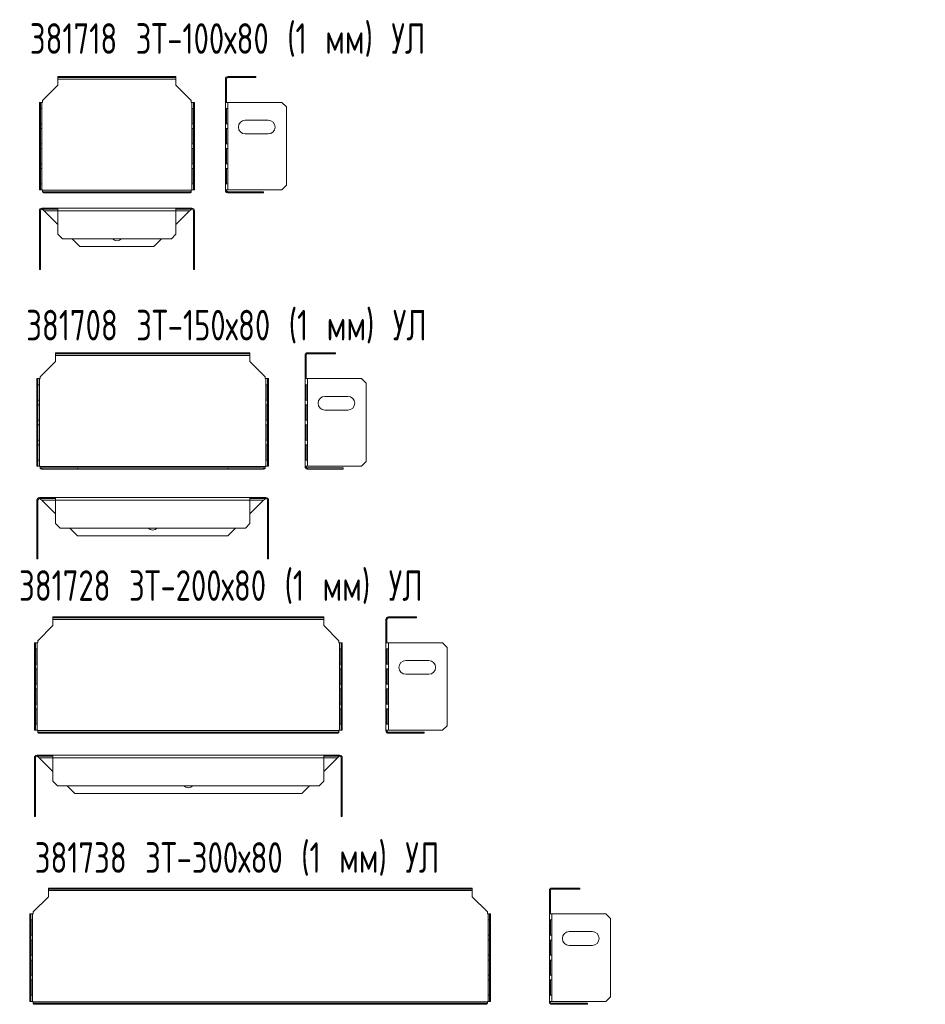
# Model space of a CAD drawing. Header units: millimetres. Extents: x 567 to 1242, y -1129 to 217.
# Tile 2 of 2: x 584 to 1175, y -427 to 217. Entities that reach past the tile are written whole.
import ezdxf

# ---------------------------------------------------------------- set-up
doc = ezdxf.new("R2010")
doc.units = ezdxf.units.MM
doc.styles.add('SLDTEXTSTYLE0', font='TXT', dxfattribs={"width": 0.7, "bigfont": 'bigfont'})

msp = doc.modelspace()

# ---------------------------------------------------------------- linework, layer by layer
at = {"color": 7, "linetype": 'Continuous', "lineweight": 15}
for p, q in [((608.5, 173.87), (598.5, 163.87)), ((608.5, 178.81), (608.5, 179.51)), ((608.5, 179.51), (611.5, 179.51)), ((611.5, 178.81), (608.5, 178.81)), ((608.5, 178.81), (608.5, 177.81)), ((608.5, 177.81), (685.62, 177.81)), ((608.5, 177.81), (608.5, 173.87)), ((611.5, 179.51), (611.5, 178.81)), ((682.62, 179.51), (611.5, 179.51)), ((682.62, 178.81), (611.5, 178.81)), ((682.62, 178.81), (682.62, 179.51)), ((682.62, 179.51), (685.62, 179.51)), ((685.62, 178.81), (682.62, 178.81)), ((685.62, 179.51), (685.62, 178.81)), ((685.62, 177.81), (685.62, 178.81)), ((685.62, 173.87), (685.62, 177.81)), ((695.62, 163.87), (685.62, 173.87)), ((717.9, 177.81), (718.6, 177.81)), ((717.9, 177.81), (717.9, 173.87)), ((718.6, 173.87), (717.9, 173.87)), ((717.9, 173.87), (717.9, 163.87)), ((718.6, 177.81), (718.6, 173.87)), ((718.6, 173.87), (718.6, 163.87)), ((719.6, 179.51), (719.6, 178.81)), ((734.9, 179.51), (719.6, 179.51)), ((734.9, 178.81), (719.6, 178.81)), ((734.9, 178.81), (734.9, 179.51)), ((734.9, 179.51), (737.9, 179.51)), ((737.9, 178.81), (734.9, 178.81)), ((737.9, 179.51), (737.9, 178.81)), ((596.36, 162.62), (597.06, 162.62)), ((596.36, 159.62), (596.36, 162.62)), ((597.06, 162.62), (597.06, 159.62)), ((598.06, 162.62), (597.06, 162.62)), ((598.06, 162.62), (598.06, 105.4)), ((598.5, 162.62), (598.06, 162.62)), ((598.5, 163.87), (598.5, 162.62)), ((695.62, 162.62), (695.62, 163.87)), ((696.06, 162.62), (695.62, 162.62)), ((696.06, 162.62), (696.06, 105.4)), ((697.06, 162.62), (696.06, 162.62)), ((697.06, 162.62), (697.76, 162.62)), ((697.06, 159.62), (697.06, 162.62)), ((697.76, 162.62), (697.76, 159.62)), ((718.6, 163.87), (717.9, 163.87)), ((717.9, 163.87), (717.9, 162.62)), ((717.9, 162.62), (717.9, 105.4)), ((717.9, 162.62), (719.6, 162.62)), ((718.6, 163.87), (718.6, 162.62)), ((719.6, 162.62), (719.6, 105.4)), ((719.6, 162.62), (754.9, 162.62)), ((757.9, 159.62), (754.9, 162.62)), ((597.06, 159.62), (596.36, 159.62)), ((596.36, 159.62), (596.36, 108.4)), ((597.06, 159.62), (597.06, 108.4)), ((597.06, 148.62), (597.06, 158.62)), ((597.06, 158.62), (598.01, 158.62)), ((597.98, 158.62), (597.98, 148.62)), ((598.01, 158.62), (598.01, 148.62)), ((696.1, 158.62), (697.05, 158.62)), ((696.1, 148.62), (696.1, 158.62)), ((696.13, 148.62), (696.13, 158.62)), ((697.05, 158.62), (697.05, 148.62)), ((697.76, 159.62), (697.06, 159.62)), ((697.06, 108.4), (697.06, 159.62)), ((697.76, 108.4), (697.76, 159.62)), ((717.9, 158.62), (717.9, 148.62)), ((719.53, 158.62), (717.9, 158.62)), ((718.6, 158.62), (718.6, 148.62)), ((719.53, 148.62), (719.53, 158.62)), ((757.9, 159.62), (757.9, 108.4)), ((598.01, 148.62), (597.06, 148.62)), ((697.05, 148.62), (696.1, 148.62)), ((717.9, 148.62), (719.53, 148.62)), ((730.9, 151.01), (745.9, 151.01)), ((597.06, 135.55), (597.06, 145.55)), ((597.06, 145.55), (598.01, 145.55)), ((597.98, 145.55), (597.98, 135.55)), ((598.01, 145.55), (598.01, 135.55)), ((696.1, 145.55), (697.05, 145.55)), ((696.1, 135.55), (696.1, 145.55)), ((696.13, 135.55), (696.13, 145.55)), ((697.05, 145.55), (697.05, 135.55)), ((717.9, 145.55), (717.9, 135.55)), ((719.53, 145.55), (717.9, 145.55)), ((718.6, 145.55), (718.6, 135.55)), ((719.53, 135.55), (719.53, 145.55)), ((745.9, 142.01), (730.9, 142.01)), ((598.01, 135.55), (597.06, 135.55)), ((697.05, 135.55), (696.1, 135.55)), ((717.9, 135.55), (719.53, 135.55)), ((597.06, 132.48), (598.01, 132.48)), ((597.06, 122.48), (597.06, 132.48)), ((597.98, 132.48), (597.98, 122.48)), ((598.01, 132.48), (598.01, 122.48)), ((696.1, 132.48), (697.05, 132.48)), ((696.1, 122.48), (696.1, 132.48)), ((696.13, 122.48), (696.13, 132.48)), ((697.05, 132.48), (697.05, 122.48)), ((719.53, 132.48), (717.9, 132.48)), ((717.9, 132.48), (717.9, 122.48)), ((718.6, 132.48), (718.6, 122.48)), ((719.53, 122.48), (719.53, 132.48)), ((598.01, 122.48), (597.06, 122.48)), ((697.05, 122.48), (696.1, 122.48)), ((717.9, 122.48), (719.53, 122.48)), ((597.06, 119.4), (598.01, 119.4)), ((597.06, 109.4), (597.06, 119.4)), ((597.98, 119.4), (597.98, 109.4)), ((598.01, 119.4), (598.01, 109.4)), ((696.1, 119.4), (697.05, 119.4)), ((696.1, 109.4), (696.1, 119.4)), ((696.13, 109.4), (696.13, 119.4)), ((697.05, 119.4), (697.05, 109.4)), ((719.53, 119.4), (717.9, 119.4)), ((717.9, 119.4), (717.9, 109.4)), ((718.6, 119.4), (718.6, 109.4)), ((719.53, 109.4), (719.53, 119.4)), ((596.36, 105.4), (596.36, 108.4)), ((596.36, 108.4), (597.06, 108.4)), ((597.06, 105.4), (596.36, 105.4)), ((598.01, 109.4), (597.06, 109.4)), ((597.06, 108.4), (597.06, 105.4)), ((597.06, 105.4), (598.06, 105.4)), ((598.06, 105.4), (598.5, 105.4)), ((598.5, 105.4), (598.5, 105.21)), ((598.5, 105.21), (598.5, 104.51)), ((598.5, 105.21), (695.62, 105.21)), ((598.5, 104.01), (598.5, 104.51)), ((599.56, 104.21), (622.86, 104.21)), ((599.56, 103.51), (599.56, 104.21)), ((599.56, 103.51), (622.86, 103.51)), ((622.86, 104.21), (622.86, 103.51)), ((622.86, 104.21), (671.26, 104.21)), ((622.86, 103.51), (671.26, 103.51)), ((671.26, 104.21), (671.26, 103.51)), ((671.26, 104.21), (694.56, 104.21)), ((671.26, 103.51), (694.56, 103.51)), ((694.56, 104.21), (694.56, 103.51)), ((695.62, 105.4), (696.06, 105.4)), ((695.62, 105.21), (695.62, 105.4)), ((695.62, 104.51), (695.62, 105.21)), ((695.62, 104.01), (695.62, 104.51)), ((696.06, 105.4), (697.06, 105.4)), ((697.05, 109.4), (696.1, 109.4)), ((697.06, 108.4), (697.76, 108.4)), ((697.06, 105.4), (697.06, 108.4)), ((697.76, 105.4), (697.06, 105.4)), ((697.76, 108.4), (697.76, 105.4)), ((717.9, 109.4), (719.53, 109.4)), ((719.6, 105.4), (717.9, 105.4)), ((717.9, 105.4), (717.9, 105.21)), ((717.9, 105.21), (718.6, 105.21)), ((718.4, 104.01), (718.9, 104.51)), ((718.6, 105.4), (718.6, 105.21)), ((754.9, 105.4), (719.6, 105.4)), ((719.6, 103.51), (719.6, 104.21)), ((719.6, 104.21), (742.9, 104.21)), ((719.6, 103.51), (742.9, 103.51)), ((742.9, 104.21), (742.9, 103.51)), ((754.9, 105.4), (757.9, 108.4)), ((596.36, 91.73), (597.06, 91.73)), ((596.36, 91.73), (596.36, 56.43)), ((597.06, 91.73), (597.06, 56.43)), ((598.06, 93.43), (598.06, 92.73)), ((598.5, 93.43), (598.06, 93.43)), ((598.5, 92.73), (598.06, 92.73)), ((598.5, 92.73), (598.5, 93.43)), ((608.5, 93.43), (598.5, 93.43)), ((608.5, 92.73), (598.5, 92.73)), ((598.5, 92.73), (598.5, 92.43)), ((599.56, 91.73), (608.5, 91.73)), ((599.56, 91.73), (608.5, 82.79)), ((608.5, 91.73), (608.5, 93.43)), ((608.5, 93.43), (685.62, 93.43)), ((608.5, 91.73), (685.62, 91.73)), ((608.5, 76.43), (608.5, 91.73)), ((685.62, 93.43), (685.62, 91.73)), ((695.62, 93.43), (685.62, 93.43)), ((695.62, 92.73), (685.62, 92.73)), ((685.62, 91.73), (685.62, 76.43)), ((685.62, 91.73), (694.56, 91.73)), ((685.62, 82.79), (694.56, 91.73)), ((695.62, 92.73), (695.62, 93.43)), ((696.06, 93.43), (695.62, 93.43)), ((696.06, 92.73), (695.62, 92.73)), ((695.62, 92.43), (695.62, 92.73)), ((696.06, 93.43), (696.06, 92.73)), ((697.76, 91.73), (697.06, 91.73)), ((697.06, 56.43), (697.06, 91.73)), ((697.76, 56.43), (697.76, 91.73)), ((608.5, 76.43), (611.5, 73.43)), ((682.62, 73.43), (611.5, 73.43)), ((617.86, 73.43), (622.86, 68.43)), ((671.26, 68.43), (676.26, 73.43)), ((682.62, 73.43), (685.62, 76.43)), ((622.86, 68.43), (671.26, 68.43)), ((596.36, 56.43), (597.06, 56.43)), ((596.36, 53.43), (596.36, 56.43)), ((597.06, 53.43), (596.36, 53.43)), ((597.06, 56.43), (597.06, 53.43)), ((697.06, 56.43), (697.76, 56.43)), ((697.06, 53.43), (697.06, 56.43)), ((697.76, 53.43), (697.06, 53.43)), ((697.76, 56.43), (697.76, 53.43)), ((606.87, -1.75), (606.87, -1.05)), ((606.87, -1.05), (609.87, -1.05)), ((609.87, -1.75), (606.87, -1.75)), ((606.87, -1.75), (606.87, -2.75)), ((606.87, -2.75), (733.99, -2.75)), ((606.87, -2.75), (606.87, -6.69)), ((609.87, -1.05), (609.87, -1.75)), ((730.99, -1.05), (609.87, -1.05)), ((730.99, -1.75), (609.87, -1.75)), ((730.99, -1.75), (730.99, -1.05)), ((730.99, -1.05), (733.99, -1.05)), ((733.99, -1.75), (730.99, -1.75)), ((733.99, -1.05), (733.99, -1.75)), ((733.99, -2.75), (733.99, -1.75)), ((733.99, -6.69), (733.99, -2.75)), ((769.96, -2.75), (770.66, -2.75)), ((769.96, -2.75), (769.96, -6.69)), ((770.66, -2.75), (770.66, -6.69)), ((771.66, -1.05), (771.66, -1.75)), ((786.96, -1.05), (771.66, -1.05)), ((786.96, -1.75), (771.66, -1.75)), ((786.96, -1.75), (786.96, -1.05)), ((786.96, -1.05), (789.96, -1.05)), ((789.96, -1.75), (786.96, -1.75)), ((789.96, -1.05), (789.96, -1.75)), ((606.87, -6.69), (596.87, -16.69)), ((743.99, -16.69), (733.99, -6.69)), ((770.66, -6.69), (769.96, -6.69)), ((769.96, -6.69), (769.96, -16.69)), ((770.66, -6.69), (770.66, -16.69)), ((594.73, -17.94), (595.43, -17.94)), ((594.73, -20.94), (594.73, -17.94)), ((595.43, -17.94), (595.43, -20.94)), ((596.43, -17.94), (595.43, -17.94)), ((596.43, -17.94), (596.43, -75.16)), ((596.87, -17.94), (596.43, -17.94)), ((596.87, -16.69), (596.87, -17.94)), ((743.99, -17.94), (743.99, -16.69)), ((744.43, -17.94), (743.99, -17.94)), ((744.43, -17.94), (744.43, -75.16)), ((745.43, -17.94), (744.43, -17.94)), ((745.43, -17.94), (746.13, -17.94)), ((745.43, -20.94), (745.43, -17.94)), ((746.13, -17.94), (746.13, -20.94)), ((770.66, -16.69), (769.96, -16.69)), ((769.96, -16.69), (769.96, -17.94)), ((769.96, -17.94), (769.96, -75.16)), ((769.96, -17.94), (771.66, -17.94)), ((770.66, -16.69), (770.66, -17.94)), ((771.66, -17.94), (771.66, -75.16)), ((771.66, -17.94), (806.96, -17.94)), ((809.96, -20.94), (806.96, -17.94)), ((595.43, -20.94), (594.73, -20.94)), ((594.73, -20.94), (594.73, -72.16)), ((595.43, -20.94), (595.43, -72.16)), ((595.44, -31.94), (595.44, -21.94)), ((595.44, -21.94), (596.39, -21.94)), ((596.36, -21.94), (596.36, -31.94)), ((596.39, -21.94), (596.39, -31.94)), ((744.48, -21.94), (745.43, -21.94)), ((744.48, -31.94), (744.48, -21.94)), ((744.51, -31.94), (744.51, -21.94)), ((746.13, -20.94), (745.43, -20.94)), ((745.43, -72.16), (745.43, -20.94)), ((745.43, -21.94), (745.43, -31.94)), ((746.13, -72.16), (746.13, -20.94)), ((769.96, -21.94), (769.96, -31.94)), ((771.58, -21.94), (769.96, -21.94)), ((770.66, -21.94), (770.66, -31.94)), ((771.58, -31.94), (771.58, -21.94)), ((809.96, -20.94), (809.96, -72.16)), ((596.39, -31.94), (595.44, -31.94)), ((745.43, -31.94), (744.48, -31.94)), ((769.96, -31.94), (771.58, -31.94)), ((782.96, -29.55), (797.96, -29.55)), ((595.44, -45.01), (595.44, -35.01)), ((595.44, -35.01), (596.39, -35.01)), ((596.36, -35.01), (596.36, -45.01)), ((596.39, -35.01), (596.39, -45.01)), ((744.48, -35.01), (745.43, -35.01)), ((744.48, -45.01), (744.48, -35.01)), ((744.51, -45.01), (744.51, -35.01)), ((745.43, -35.01), (745.43, -45.01)), ((769.96, -35.01), (769.96, -45.01)), ((771.58, -35.01), (769.96, -35.01)), ((770.66, -35.01), (770.66, -45.01)), ((771.58, -45.01), (771.58, -35.01)), ((797.96, -38.55), (782.96, -38.55)), ((596.39, -45.01), (595.44, -45.01)), ((745.43, -45.01), (744.48, -45.01)), ((769.96, -45.01), (771.58, -45.01)), ((595.44, -48.09), (596.39, -48.09)), ((595.44, -58.09), (595.44, -48.09)), ((596.36, -48.09), (596.36, -58.09)), ((596.39, -48.09), (596.39, -58.09)), ((744.48, -48.09), (745.43, -48.09)), ((744.48, -58.09), (744.48, -48.09)), ((744.51, -58.09), (744.51, -48.09)), ((745.43, -48.09), (745.43, -58.09)), ((771.58, -48.09), (769.96, -48.09)), ((769.96, -48.09), (769.96, -58.09)), ((770.66, -48.09), (770.66, -58.09)), ((771.58, -58.09), (771.58, -48.09)), ((596.39, -58.09), (595.44, -58.09)), ((595.44, -61.16), (596.39, -61.16)), ((595.44, -71.16), (595.44, -61.16)), ((596.36, -61.16), (596.36, -71.16)), ((596.39, -61.16), (596.39, -71.16)), ((745.43, -58.09), (744.48, -58.09)), ((744.48, -61.16), (745.43, -61.16)), ((744.48, -71.16), (744.48, -61.16)), ((744.51, -71.16), (744.51, -61.16)), ((745.43, -61.16), (745.43, -71.16)), ((769.96, -58.09), (771.58, -58.09)), ((771.58, -61.16), (769.96, -61.16)), ((769.96, -61.16), (769.96, -71.16)), ((770.66, -61.16), (770.66, -71.16)), ((771.58, -71.16), (771.58, -61.16)), ((594.73, -75.16), (594.73, -72.16)), ((594.73, -72.16), (595.43, -72.16)), ((595.43, -75.16), (594.73, -75.16)), ((595.43, -72.16), (595.43, -75.16)), ((595.43, -75.16), (596.43, -75.16)), ((596.39, -71.16), (595.44, -71.16)), ((596.43, -75.16), (596.87, -75.16)), ((596.87, -75.16), (596.87, -75.35)), ((596.87, -75.35), (596.87, -76.06)), ((596.87, -75.35), (743.99, -75.35)), ((596.87, -76.55), (596.87, -76.06)), ((597.93, -76.35), (621.23, -76.35)), ((597.93, -77.05), (597.93, -76.35)), ((597.93, -77.05), (621.23, -77.05)), ((621.23, -76.35), (621.23, -77.05)), ((621.23, -76.35), (719.63, -76.35)), ((621.23, -77.05), (719.63, -77.05)), ((719.63, -76.35), (719.63, -77.05)), ((719.63, -76.35), (742.93, -76.35)), ((719.63, -77.05), (742.93, -77.05)), ((742.93, -76.35), (742.93, -77.05)), ((743.99, -75.16), (744.43, -75.16)), ((743.99, -75.35), (743.99, -75.16)), ((743.99, -76.06), (743.99, -75.35)), ((743.99, -76.55), (743.99, -76.06)), ((744.43, -75.16), (745.43, -75.16)), ((745.43, -71.16), (744.48, -71.16)), ((745.43, -72.16), (746.13, -72.16)), ((745.43, -75.16), (745.43, -72.16)), ((746.13, -75.16), (745.43, -75.16)), ((746.13, -72.16), (746.13, -75.16)), ((769.96, -71.16), (771.58, -71.16)), ((771.66, -75.16), (769.96, -75.16)), ((769.96, -75.16), (769.96, -75.35)), ((769.96, -75.35), (770.66, -75.35)), ((770.46, -76.55), (770.95, -76.06)), ((770.66, -75.16), (770.66, -75.35)), ((806.96, -75.16), (771.66, -75.16)), ((771.66, -77.05), (771.66, -76.35)), ((771.66, -76.35), (794.96, -76.35)), ((771.66, -77.05), (794.96, -77.05)), ((794.96, -76.35), (794.96, -77.05)), ((806.96, -75.16), (809.96, -72.16)), ((596.43, -95.72), (596.43, -96.42)), ((596.87, -95.72), (596.43, -95.72)), ((596.87, -96.42), (596.43, -96.42)), ((596.87, -96.42), (596.87, -95.72)), ((606.87, -95.72), (596.87, -95.72)), ((606.87, -96.42), (596.87, -96.42)), ((596.87, -96.42), (596.87, -96.72)), ((606.87, -97.42), (606.87, -95.72)), ((606.87, -95.72), (733.99, -95.72)), ((733.99, -95.72), (733.99, -97.42)), ((743.99, -95.72), (733.99, -95.72)), ((743.99, -96.42), (733.99, -96.42)), ((743.99, -96.42), (743.99, -95.72)), ((744.43, -95.72), (743.99, -95.72)), ((744.43, -96.42), (743.99, -96.42)), ((743.99, -96.72), (743.99, -96.42)), ((744.43, -95.72), (744.43, -96.42)), ((594.73, -97.42), (595.43, -97.42)), ((594.73, -97.42), (594.73, -132.72)), ((595.43, -97.42), (595.43, -132.72)), ((597.93, -97.42), (606.87, -97.42)), ((597.93, -97.42), (606.87, -106.36)), ((606.87, -97.42), (733.99, -97.42)), ((606.87, -112.72), (606.87, -97.42)), ((733.99, -97.42), (733.99, -112.72)), ((733.99, -97.42), (742.93, -97.42)), ((733.99, -106.36), (742.93, -97.42)), ((746.13, -97.42), (745.43, -97.42)), ((745.43, -132.72), (745.43, -97.42)), ((746.13, -132.72), (746.13, -97.42)), ((606.87, -112.72), (609.87, -115.72)), ((730.99, -115.72), (609.87, -115.72)), ((616.23, -115.72), (621.23, -120.72)), ((719.63, -120.72), (724.63, -115.72)), ((730.99, -115.72), (733.99, -112.72)), ((621.23, -120.72), (719.63, -120.72)), ((594.73, -132.72), (595.43, -132.72)), ((594.73, -135.72), (594.73, -132.72)), ((595.43, -132.72), (595.43, -135.72)), ((745.43, -132.72), (746.13, -132.72)), ((745.43, -135.72), (745.43, -132.72)), ((746.13, -132.72), (746.13, -135.72)), ((595.43, -135.72), (594.73, -135.72)), ((746.13, -135.72), (745.43, -135.72)), ((605.26, -174.43), (605.26, -173.73)), ((605.26, -173.73), (608.26, -173.73)), ((608.26, -173.73), (608.26, -174.43)), ((779.17, -173.73), (608.26, -173.73)), ((779.17, -174.43), (779.17, -173.73)), ((779.17, -173.73), (782.17, -173.73)), ((782.17, -173.73), (782.17, -174.43)), ((824.48, -173.73), (824.48, -174.43)), ((839.78, -173.73), (824.48, -173.73)), ((839.78, -174.43), (839.78, -173.73)), ((839.78, -173.73), (842.78, -173.73)), ((842.78, -173.73), (842.78, -174.43)), ((605.26, -179.37), (595.26, -189.37)), ((608.26, -174.43), (605.26, -174.43)), ((605.26, -174.43), (605.26, -175.43)), ((605.26, -175.43), (782.17, -175.43)), ((605.26, -175.43), (605.26, -179.37)), ((779.17, -174.43), (608.26, -174.43)), ((782.17, -174.43), (779.17, -174.43)), ((782.17, -175.43), (782.17, -174.43)), ((782.17, -179.37), (782.17, -175.43)), ((792.17, -189.37), (782.17, -179.37)), ((822.78, -175.43), (823.48, -175.43)), ((822.78, -175.43), (822.78, -179.37)), ((823.48, -179.37), (822.78, -179.37)), ((822.78, -179.37), (822.78, -189.37)), ((823.48, -175.43), (823.48, -179.37)), ((823.48, -179.37), (823.48, -189.37)), ((839.78, -174.43), (824.48, -174.43)), ((842.78, -174.43), (839.78, -174.43)), ((593.12, -190.62), (593.82, -190.62)), ((593.12, -193.62), (593.12, -190.62)), ((593.82, -190.62), (593.82, -193.62)), ((594.82, -190.62), (593.82, -190.62)), ((594.82, -190.62), (594.82, -247.84)), ((595.26, -190.62), (594.82, -190.62)), ((595.26, -189.37), (595.26, -190.62)), ((792.17, -190.62), (792.17, -189.37)), ((792.61, -190.62), (792.17, -190.62)), ((792.61, -190.62), (792.61, -247.84)), ((793.61, -190.62), (792.61, -190.62)), ((793.61, -190.62), (794.31, -190.62)), ((793.61, -193.62), (793.61, -190.62)), ((794.31, -190.62), (794.31, -193.62)), ((823.48, -189.37), (822.78, -189.37)), ((822.78, -189.37), (822.78, -190.62)), ((822.78, -190.62), (822.78, -247.84)), ((822.78, -190.62), (824.48, -190.62)), ((823.48, -189.37), (823.48, -190.62)), ((824.48, -190.62), (824.48, -247.84)), ((824.48, -190.62), (859.78, -190.62)), ((862.78, -193.62), (859.78, -190.62)), ((593.82, -193.62), (593.12, -193.62)), ((593.12, -193.62), (593.12, -244.84)), ((593.82, -193.62), (593.82, -244.84)), ((593.82, -204.62), (593.82, -194.62)), ((593.82, -194.62), (594.78, -194.62)), ((594.75, -194.62), (594.75, -204.62)), ((594.78, -194.62), (594.78, -204.62)), ((792.66, -194.62), (793.61, -194.62)), ((792.66, -204.62), (792.66, -194.62)), ((792.69, -204.62), (792.69, -194.62)), ((794.31, -193.62), (793.61, -193.62)), ((793.61, -244.84), (793.61, -193.62)), ((793.61, -194.62), (793.61, -204.62)), ((794.31, -244.84), (794.31, -193.62)), ((822.78, -194.62), (822.78, -204.62)), ((824.4, -194.62), (822.78, -194.62)), ((823.48, -194.62), (823.48, -204.62)), ((824.4, -204.62), (824.4, -194.62)), ((862.78, -193.62), (862.78, -244.84)), ((594.78, -204.62), (593.82, -204.62)), ((793.61, -204.62), (792.66, -204.62)), ((822.78, -204.62), (824.4, -204.62)), ((835.78, -202.23), (850.78, -202.23)), ((593.82, -217.69), (593.82, -207.69)), ((593.82, -207.69), (594.78, -207.69)), ((594.75, -207.69), (594.75, -217.69)), ((594.78, -207.69), (594.78, -217.69)), ((792.66, -207.69), (793.61, -207.69)), ((792.66, -217.69), (792.66, -207.69)), ((792.69, -217.69), (792.69, -207.69)), ((793.61, -207.69), (793.61, -217.69)), ((822.78, -207.69), (822.78, -217.69)), ((824.4, -207.69), (822.78, -207.69)), ((823.48, -207.69), (823.48, -217.69)), ((824.4, -217.69), (824.4, -207.69)), ((850.78, -211.23), (835.78, -211.23)), ((594.78, -217.69), (593.82, -217.69)), ((793.61, -217.69), (792.66, -217.69)), ((822.78, -217.69), (824.4, -217.69)), ((593.82, -220.76), (594.78, -220.76)), ((593.82, -230.76), (593.82, -220.76)), ((594.75, -220.76), (594.75, -230.76)), ((594.78, -220.76), (594.78, -230.76)), ((792.66, -220.76), (793.61, -220.76)), ((792.66, -230.76), (792.66, -220.76)), ((792.69, -230.76), (792.69, -220.76)), ((793.61, -220.76), (793.61, -230.76)), ((824.4, -220.76), (822.78, -220.76)), ((822.78, -220.76), (822.78, -230.76)), ((823.48, -220.76), (823.48, -230.76)), ((824.4, -230.76), (824.4, -220.76)), ((594.78, -230.76), (593.82, -230.76)), ((793.61, -230.76), (792.66, -230.76)), ((822.78, -230.76), (824.4, -230.76)), ((593.82, -233.84), (594.78, -233.84)), ((593.82, -243.84), (593.82, -233.84)), ((594.75, -233.84), (594.75, -243.84)), ((594.78, -233.84), (594.78, -243.84)), ((792.66, -233.84), (793.61, -233.84)), ((792.66, -243.84), (792.66, -233.84)), ((792.69, -243.84), (792.69, -233.84)), ((793.61, -233.84), (793.61, -243.84)), ((824.4, -233.84), (822.78, -233.84)), ((822.78, -233.84), (822.78, -243.84)), ((823.48, -233.84), (823.48, -243.84)), ((824.4, -243.84), (824.4, -233.84)), ((594.78, -243.84), (593.82, -243.84)), ((793.61, -243.84), (792.66, -243.84)), ((822.78, -243.84), (824.4, -243.84)), ((593.12, -247.84), (593.12, -244.84)), ((593.12, -244.84), (593.82, -244.84)), ((593.82, -247.84), (593.12, -247.84)), ((593.82, -244.84), (593.82, -247.84)), ((593.82, -247.84), (594.82, -247.84)), ((594.82, -247.84), (595.26, -247.84)), ((595.26, -247.84), (595.26, -248.03)), ((595.26, -248.03), (595.26, -248.73)), ((595.26, -248.03), (792.17, -248.03)), ((595.26, -249.23), (595.26, -248.73)), ((596.32, -249.03), (619.62, -249.03)), ((596.32, -249.73), (596.32, -249.03)), ((596.32, -249.73), (619.62, -249.73)), ((619.62, -249.03), (619.62, -249.73)), ((619.62, -249.03), (767.81, -249.03)), ((619.62, -249.73), (767.81, -249.73)), ((767.81, -249.03), (767.81, -249.73)), ((767.81, -249.03), (791.11, -249.03)), ((767.81, -249.73), (791.11, -249.73)), ((791.11, -249.03), (791.11, -249.73)), ((792.17, -247.84), (792.61, -247.84)), ((792.17, -248.03), (792.17, -247.84)), ((792.17, -248.73), (792.17, -248.03)), ((792.17, -249.23), (792.17, -248.73)), ((792.61, -247.84), (793.61, -247.84)), ((793.61, -244.84), (794.31, -244.84)), ((793.61, -247.84), (793.61, -244.84)), ((794.31, -247.84), (793.61, -247.84)), ((794.31, -244.84), (794.31, -247.84)), ((824.48, -247.84), (822.78, -247.84)), ((822.78, -247.84), (822.78, -248.03)), ((822.78, -248.03), (823.48, -248.03)), ((823.28, -249.23), (823.77, -248.73)), ((823.48, -247.84), (823.48, -248.03)), ((859.78, -247.84), (824.48, -247.84)), ((824.48, -249.73), (824.48, -249.03)), ((824.48, -249.03), (847.78, -249.03)), ((824.48, -249.73), (847.78, -249.73)), ((847.78, -249.03), (847.78, -249.73)), ((859.78, -247.84), (862.78, -244.84)), ((593.12, -265.85), (593.82, -265.85)), ((593.12, -265.85), (593.12, -301.15)), ((593.82, -265.85), (593.82, -301.15)), ((594.82, -264.15), (594.82, -264.85)), ((595.26, -264.15), (594.82, -264.15)), ((595.26, -264.85), (594.82, -264.85)), ((595.26, -264.85), (595.26, -264.15)), ((605.26, -264.15), (595.26, -264.15)), ((605.26, -264.85), (595.26, -264.85)), ((595.26, -264.85), (595.26, -265.14)), ((596.32, -265.85), (605.26, -265.85)), ((596.32, -265.85), (605.26, -274.79)), ((605.26, -265.85), (605.26, -264.15)), ((605.26, -264.15), (782.17, -264.15)), ((605.26, -265.85), (782.17, -265.85)), ((605.26, -281.15), (605.26, -265.85)), ((782.17, -264.15), (782.17, -265.85)), ((792.17, -264.15), (782.17, -264.15)), ((792.17, -264.85), (782.17, -264.85)), ((782.17, -265.85), (782.17, -281.15)), ((782.17, -265.85), (791.11, -265.85)), ((782.17, -274.79), (791.11, -265.85)), ((792.17, -264.85), (792.17, -264.15)), ((792.61, -264.15), (792.17, -264.15)), ((792.61, -264.85), (792.17, -264.85)), ((792.17, -265.14), (792.17, -264.85)), ((792.61, -264.15), (792.61, -264.85)), ((794.31, -265.85), (793.61, -265.85)), ((793.61, -301.15), (793.61, -265.85)), ((794.31, -301.15), (794.31, -265.85)), ((605.26, -281.15), (608.26, -284.15)), ((779.17, -284.15), (782.17, -281.15)), ((779.17, -284.15), (608.26, -284.15)), ((614.62, -284.15), (619.62, -289.15)), ((619.62, -289.15), (767.81, -289.15)), ((767.81, -289.15), (772.81, -284.15)), ((593.12, -301.15), (593.82, -301.15)), ((593.12, -304.15), (593.12, -301.15)), ((593.82, -301.15), (593.82, -304.15)), ((793.61, -301.15), (794.31, -301.15)), ((793.61, -304.15), (793.61, -301.15)), ((794.31, -301.15), (794.31, -304.15)), ((593.82, -304.15), (593.12, -304.15)), ((794.31, -304.15), (793.61, -304.15)), ((602.22, -351.65), (602.22, -350.95)), ((602.22, -350.95), (605.22, -350.95)), ((605.22, -351.65), (602.22, -351.65)), ((602.22, -351.65), (602.22, -352.65)), ((879.13, -352.65), (602.22, -352.65)), ((602.22, -352.65), (602.22, -356.59)), ((605.22, -350.95), (605.22, -351.65)), ((876.13, -350.95), (605.22, -350.95)), ((876.13, -351.65), (605.22, -351.65)), ((876.13, -351.65), (876.13, -350.95)), ((876.13, -350.95), (879.13, -350.95)), ((879.13, -351.65), (876.13, -351.65)), ((879.13, -350.95), (879.13, -351.65)), ((879.13, -352.65), (879.13, -351.65)), ((879.13, -356.59), (879.13, -352.65)), ((929.66, -352.65), (930.36, -352.65)), ((929.66, -352.65), (929.66, -356.59)), ((930.36, -352.65), (930.36, -356.59)), ((931.36, -350.95), (931.36, -351.65)), ((946.66, -350.95), (931.36, -350.95)), ((946.66, -351.65), (931.36, -351.65)), ((946.66, -351.65), (946.66, -350.95)), ((946.66, -350.95), (949.66, -350.95)), ((949.66, -351.65), (946.66, -351.65)), ((949.66, -350.95), (949.66, -351.65)), ((602.22, -356.59), (592.22, -366.59)), ((889.13, -366.59), (879.13, -356.59)), ((930.36, -356.59), (929.66, -356.59)), ((929.66, -356.59), (929.66, -366.59)), ((930.36, -356.59), (930.36, -366.59)), ((592.22, -366.59), (592.22, -367.84)), ((889.13, -367.84), (889.13, -366.59)), ((930.36, -366.59), (929.66, -366.59)), ((929.66, -366.59), (929.66, -367.84)), ((930.36, -366.59), (930.36, -367.84)), ((590.08, -367.84), (590.78, -367.84)), ((590.08, -370.84), (590.08, -367.84)), ((590.78, -370.84), (590.08, -370.84)), ((590.08, -370.84), (590.08, -422.06)), ((590.78, -367.84), (590.78, -370.84)), ((591.78, -367.84), (590.78, -367.84)), ((590.78, -370.84), (590.78, -422.06)), ((590.78, -371.84), (591.74, -371.84)), ((590.78, -381.84), (590.78, -371.84)), ((591.71, -371.84), (591.71, -381.84)), ((591.74, -371.84), (591.74, -381.84)), ((591.78, -425.06), (591.78, -367.84)), ((592.22, -367.84), (591.78, -367.84)), ((889.57, -367.84), (889.13, -367.84)), ((889.57, -425.06), (889.57, -367.84)), ((890.57, -367.84), (889.57, -367.84)), ((889.62, -371.84), (890.57, -371.84)), ((889.62, -381.84), (889.62, -371.84)), ((889.65, -381.84), (889.65, -371.84)), ((890.57, -367.84), (891.27, -367.84)), ((890.57, -370.84), (890.57, -367.84)), ((891.27, -370.84), (890.57, -370.84)), ((890.57, -422.06), (890.57, -370.84)), ((890.57, -371.84), (890.57, -381.84)), ((891.27, -367.84), (891.27, -370.84)), ((891.27, -422.06), (891.27, -370.84)), ((929.66, -367.84), (931.36, -367.84)), ((929.66, -425.06), (929.66, -367.84)), ((931.28, -371.84), (929.66, -371.84)), ((929.66, -371.84), (929.66, -381.84)), ((930.36, -371.84), (930.36, -381.84)), ((931.28, -381.84), (931.28, -371.84)), ((931.36, -425.06), (931.36, -367.84)), ((931.36, -367.84), (966.66, -367.84)), ((969.66, -370.84), (966.66, -367.84)), ((969.66, -370.84), (969.66, -422.06)), ((942.66, -379.45), (957.66, -379.45)), ((591.74, -381.84), (590.78, -381.84)), ((590.78, -384.92), (591.74, -384.92)), ((590.78, -394.92), (590.78, -384.92)), ((591.71, -384.92), (591.71, -394.92)), ((591.74, -384.92), (591.74, -394.92)), ((890.57, -381.84), (889.62, -381.84)), ((889.62, -384.92), (890.57, -384.92)), ((889.62, -394.92), (889.62, -384.92)), ((889.65, -394.92), (889.65, -384.92)), ((890.57, -384.92), (890.57, -394.92)), ((929.66, -381.84), (931.28, -381.84)), ((931.28, -384.92), (929.66, -384.92)), ((929.66, -384.92), (929.66, -394.92)), ((930.36, -384.92), (930.36, -394.92)), ((931.28, -394.92), (931.28, -384.92)), ((957.66, -388.45), (942.66, -388.45)), ((591.74, -394.92), (590.78, -394.92)), ((590.78, -397.99), (591.74, -397.99)), ((590.78, -407.99), (590.78, -397.99)), ((591.71, -397.99), (591.71, -407.99)), ((591.74, -397.99), (591.74, -407.99)), ((890.57, -394.92), (889.62, -394.92)), ((889.62, -407.99), (889.62, -397.99)), ((889.62, -397.99), (890.57, -397.99)), ((889.65, -407.99), (889.65, -397.99)), ((890.57, -397.99), (890.57, -407.99)), ((929.66, -394.92), (931.28, -394.92)), ((931.28, -397.99), (929.66, -397.99)), ((929.66, -397.99), (929.66, -407.99)), ((930.36, -397.99), (930.36, -407.99)), ((931.28, -407.99), (931.28, -397.99)), ((591.74, -407.99), (590.78, -407.99)), ((590.78, -411.06), (591.74, -411.06)), ((590.78, -421.06), (590.78, -411.06)), ((591.71, -411.06), (591.71, -421.06)), ((591.74, -411.06), (591.74, -421.06)), ((890.57, -407.99), (889.62, -407.99)), ((889.62, -421.06), (889.62, -411.06)), ((889.62, -411.06), (890.57, -411.06)), ((889.65, -421.06), (889.65, -411.06)), ((890.57, -411.06), (890.57, -421.06)), ((929.66, -407.99), (931.28, -407.99)), ((931.28, -411.06), (929.66, -411.06)), ((929.66, -411.06), (929.66, -421.06)), ((930.36, -411.06), (930.36, -421.06)), ((931.28, -421.06), (931.28, -411.06)), ((590.08, -425.06), (590.08, -422.06)), ((590.08, -422.06), (590.78, -422.06)), ((591.74, -421.06), (590.78, -421.06)), ((590.78, -422.06), (590.78, -425.06)), ((890.57, -421.06), (889.62, -421.06)), ((890.57, -422.06), (891.27, -422.06)), ((890.57, -425.06), (890.57, -422.06)), ((891.27, -422.06), (891.27, -425.06)), ((929.66, -421.06), (931.28, -421.06)), ((966.66, -425.06), (969.66, -422.06)), ((590.78, -425.06), (590.08, -425.06)), ((590.78, -425.06), (591.78, -425.06)), ((591.78, -425.06), (592.22, -425.06)), ((592.22, -425.06), (592.22, -425.25)), ((889.13, -425.25), (592.22, -425.25)), ((592.22, -425.25), (592.22, -425.96)), ((592.22, -426.45), (592.22, -425.96)), ((593.28, -426.25), (616.58, -426.25)), ((593.28, -426.95), (593.28, -426.25)), ((593.28, -426.95), (616.58, -426.95)), ((616.58, -426.25), (616.58, -426.95)), ((616.58, -426.25), (864.77, -426.25)), ((616.58, -426.95), (864.77, -426.95)), ((864.77, -426.25), (864.77, -426.95)), ((864.77, -426.25), (888.07, -426.25)), ((864.77, -426.95), (888.07, -426.95)), ((888.07, -426.25), (888.07, -426.95)), ((889.13, -425.06), (889.57, -425.06)), ((889.13, -425.25), (889.13, -425.06)), ((889.13, -425.96), (889.13, -425.25)), ((889.13, -426.45), (889.13, -425.96)), ((889.57, -425.06), (890.57, -425.06)), ((891.27, -425.06), (890.57, -425.06)), ((931.36, -425.06), (929.66, -425.06)), ((929.66, -425.06), (929.66, -425.25)), ((929.66, -425.25), (930.36, -425.25)), ((930.16, -426.45), (930.65, -425.96)), ((930.36, -425.06), (930.36, -425.25)), ((966.66, -425.06), (931.36, -425.06)), ((931.36, -426.95), (931.36, -426.25)), ((931.36, -426.25), (954.66, -426.25)), ((931.36, -426.95), (954.66, -426.95)), ((954.66, -426.25), (954.66, -426.95))]:
    msp.add_line(p, q, dxfattribs=at)
for centre, radius, start, end in [((719.6, 177.81), 1.7, 90, 180), ((719.6, 177.81), 1, 90, 180), ((730.9, 146.51), 4.5, 90, 270), ((745.9, 146.51), 4.5, 270, 90), ((719.6, 105.21), 1.7, 180, 225), ((719.6, 105.21), 1, 180, 225), ((598.06, 91.73), 1.7, 90, 180), ((598.06, 91.73), 1, 90, 180), ((696.06, 91.73), 1.7, 0, 90), ((696.06, 91.73), 1, 0, 90), ((647.06, 76.18), 4, 223.43254, 316.56746), ((771.66, -2.75), 1.7, 90, 180), ((771.66, -2.75), 1, 90, 180), ((782.96, -34.05), 4.5, 90, 270), ((797.96, -34.05), 4.5, 270, 90), ((771.66, -75.35), 1.7, 180, 225), ((771.66, -75.35), 1, 180, 225), ((596.43, -97.42), 1.7, 90, 180), ((596.43, -97.42), 1, 90, 180), ((744.43, -97.42), 1.7, 0, 90), ((744.43, -97.42), 1, 0, 90), ((670.43, -112.97), 4, 223.43254, 316.56746), ((824.48, -175.43), 1.7, 90, 180), ((824.48, -175.43), 1, 90, 180), ((835.78, -206.73), 4.5, 90, 270), ((850.78, -206.73), 4.5, 270, 90), ((824.48, -248.03), 1.7, 180, 225), ((824.48, -248.03), 1, 180, 225), ((594.82, -265.85), 1.7, 90, 180), ((594.82, -265.85), 1, 90, 180), ((792.61, -265.85), 1.7, 360, 90), ((792.61, -265.85), 1, 360, 90), ((693.72, -281.4), 4, 223.43254, 316.56746), ((931.36, -352.65), 1.7, 90, 180), ((931.36, -352.65), 1, 90, 180), ((942.66, -383.95), 4.5, 90, 270), ((957.66, -383.95), 4.5, 270, 90), ((931.36, -425.25), 1.7, 180, 225), ((931.36, -425.25), 1, 180, 225)]:
    msp.add_arc(centre, radius, start, end, dxfattribs=at)
for points in [[(598.5, 104.51), (598.85, 104.32), (599.2, 104.21), (599.56, 104.21)], [(694.56, 104.21), (694.91, 104.21), (695.26, 104.32), (695.62, 104.51)], [(718.9, 104.51), (719.08, 104.32), (719.34, 104.21), (719.6, 104.21)], [(598.5, 92.43), (598.85, 92.25), (599.2, 91.99), (599.56, 91.73)], [(694.56, 91.73), (694.91, 91.99), (695.26, 92.25), (695.62, 92.43)], [(596.87, -76.06), (597.23, -76.24), (597.58, -76.35), (597.93, -76.35)], [(742.93, -76.35), (743.29, -76.35), (743.64, -76.24), (743.99, -76.06)], [(770.95, -76.06), (771.14, -76.24), (771.4, -76.35), (771.66, -76.35)], [(596.87, -96.72), (597.23, -96.9), (597.58, -97.16), (597.93, -97.42)], [(742.93, -97.42), (743.29, -97.16), (743.64, -96.9), (743.99, -96.72)], [(595.26, -248.73), (595.62, -248.92), (595.97, -249.03), (596.32, -249.03)], [(791.11, -249.03), (791.47, -249.03), (791.82, -248.92), (792.17, -248.73)], [(823.77, -248.73), (823.96, -248.92), (824.22, -249.03), (824.48, -249.03)], [(595.26, -265.14), (595.62, -265.33), (595.97, -265.59), (596.32, -265.85)], [(791.11, -265.85), (791.47, -265.59), (791.82, -265.33), (792.17, -265.14)], [(592.22, -425.96), (592.58, -426.14), (592.93, -426.25), (593.28, -426.25)], [(888.07, -426.25), (888.43, -426.25), (888.78, -426.14), (889.13, -425.96)], [(930.65, -425.96), (930.84, -426.14), (931.1, -426.25), (931.36, -426.25)]]:
    msp.add_open_spline(points, degree=3, dxfattribs=at)
for points in [[(598.5, 104.01), (598.67, 103.85), (598.85, 103.73), (599.2, 103.56), (599.38, 103.51), (599.56, 103.51)], [(694.56, 103.51), (694.73, 103.51), (694.91, 103.56), (695.26, 103.73), (695.44, 103.85), (695.62, 104.01)], [(718.4, 104.01), (718.56, 103.85), (718.75, 103.73), (719.16, 103.56), (719.38, 103.51), (719.6, 103.51)], [(596.87, -76.55), (597.05, -76.71), (597.23, -76.83), (597.58, -77), (597.76, -77.05), (597.93, -77.05)], [(742.93, -77.05), (743.11, -77.05), (743.29, -77), (743.64, -76.83), (743.82, -76.71), (743.99, -76.55)], [(770.46, -76.55), (770.61, -76.71), (770.8, -76.83), (771.21, -77), (771.44, -77.05), (771.66, -77.05)], [(595.26, -249.23), (595.44, -249.39), (595.62, -249.51), (595.97, -249.68), (596.15, -249.73), (596.32, -249.73)], [(791.11, -249.73), (791.29, -249.73), (791.47, -249.68), (791.82, -249.51), (792, -249.39), (792.17, -249.23)], [(823.28, -249.23), (823.44, -249.39), (823.62, -249.51), (824.04, -249.68), (824.26, -249.73), (824.48, -249.73)], [(592.22, -426.45), (592.4, -426.61), (592.58, -426.74), (592.93, -426.91), (593.11, -426.95), (593.28, -426.95)], [(888.07, -426.95), (888.25, -426.95), (888.43, -426.91), (888.78, -426.74), (888.96, -426.61), (889.13, -426.45)], [(930.16, -426.45), (930.31, -426.61), (930.5, -426.74), (930.91, -426.91), (931.14, -426.95), (931.36, -426.95)]]:
    msp.add_open_spline(points, degree=3, knots=[0, 0, 0, 0, 0.5, 0.5, 1, 1, 1, 1], dxfattribs=at)

# ---------------------------------------------------------------- texts
at = {"color": 7, "linetype": 'Continuous', "lineweight": 0, "char_height": 20, "attachment_point": 1, "style": 'SLDTEXTSTYLE0'}
for s, insert in [('381718 \\M+18448\\M+18453-100\\M+1848780 (1 \\M+1847D\\M+1847D) \\M+18454\\M+1844C', (590.15, 214.35)), ('381708 \\M+18448\\M+18453-150\\M+1848780 (1 \\M+1847D\\M+1847D) \\M+18454\\M+1844C', (587.79, 26.98)), ('381728 \\M+18448\\M+18453-200\\M+1848780 (1 \\M+1847D\\M+1847D) \\M+18454\\M+1844C', (583.1, -143.24)), ('381738 \\M+18448\\M+18453-300\\M+1848780 (1 \\M+1847D\\M+1847D) \\M+18454\\M+1844C', (593.35, -321.01))]:
    msp.add_mtext(s, dxfattribs=dict(at, insert=insert))

doc.saveas('drawing.dxf')
